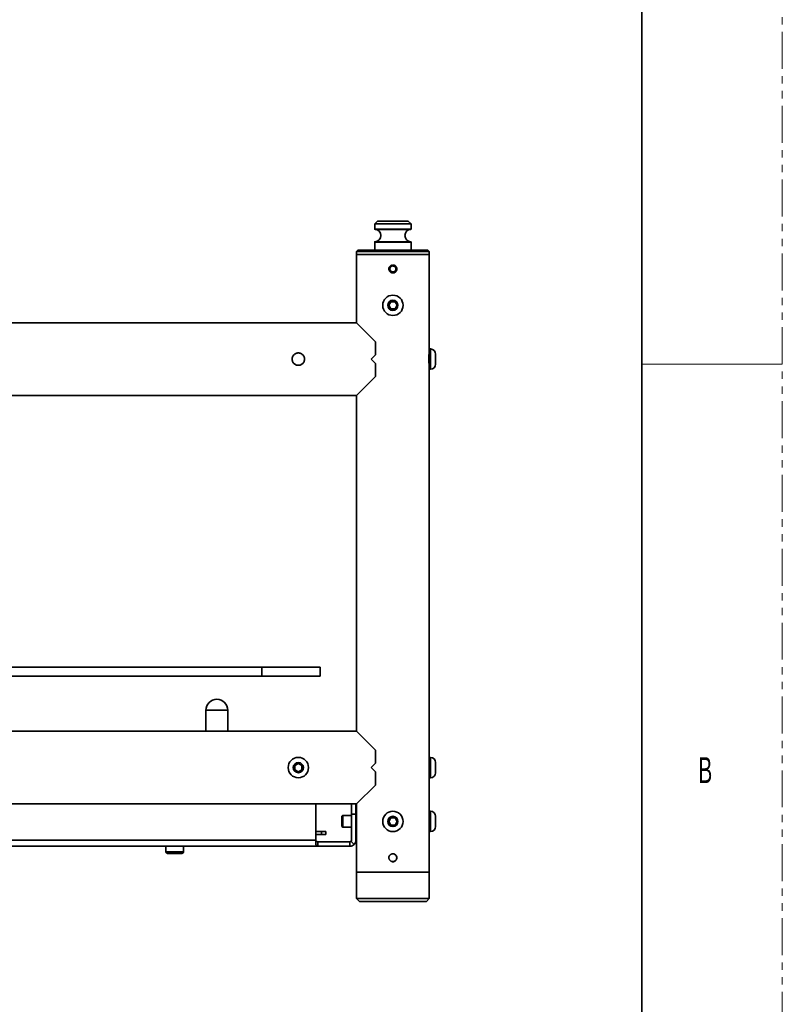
# Model space of a CAD drawing. Header units: millimetres. Extents: x 0 to 864, y 0 to 559.
# Tile 82 of 83: x 733 to 864, y 169 to 339. Entities that reach past the tile are written whole.
import ezdxf

# ---------------------------------------------------------------- set-up
doc = ezdxf.new("R2010")
doc.units = ezdxf.units.MM
doc.linetypes.add('PHANTOM', pattern=[12.7, 6.35, -1.27, 1.27, -1.27, 1.27, -1.27])
doc.styles.add('SLDTEXTSTYLE0', font='GOTHIC.TTF', dxfattribs={"width": 0.6})

msp = doc.modelspace()

# ---------------------------------------------------------------- linework, layer by layer
at = {"color": 7, "linetype": 'PHANTOM', "lineweight": 18}
msp.add_line((863.7573, 0), (863.7573, 558.8), dxfattribs=at)
at = {"color": 7, "linetype": 'Continuous', "lineweight": 35}
for p, q in [((839.6314, 546.1), (839.6314, 12.7)), ((794.2129, 304.0266), (793.7129, 303.5266)), ((793.7129, 303.5266), (793.7129, 302.638)), ((799.5442, 303.5266), (793.7129, 303.5266)), ((799.1112, 304.0266), (794.2129, 304.0266)), ((799.4629, 304.0266), (799.1112, 304.0266)), ((799.9629, 303.5266), (799.4629, 304.0266)), ((799.9629, 303.5266), (799.5442, 303.5266)), ((799.9629, 302.638), (799.9629, 303.5266)), ((793.7129, 302.638), (799.9629, 302.638)), ((795.2992, 302.588), (793.7606, 302.588)), ((799.9151, 302.588), (795.2992, 302.588)), ((793.7129, 300.4152), (793.7129, 299.0266)), ((795.2754, 300.4152), (793.7129, 300.4152)), ((793.7606, 300.4652), (799.9151, 300.4652)), ((799.9629, 300.4152), (795.2754, 300.4152)), ((799.9629, 299.0266), (799.9629, 300.4152)), ((790.8379, 299.0266), (790.5879, 298.7766)), ((790.5879, 298.7766), (790.5879, 298.2766)), ((790.5879, 298.7766), (803.0879, 298.7766)), ((790.5879, 298.2766), (790.5879, 286.5266)), ((790.5879, 298.2766), (803.0879, 298.2766)), ((793.7129, 298.2766), (790.5879, 298.2766)), ((790.8379, 299.0266), (802.8379, 299.0266)), ((803.0879, 298.2766), (793.7129, 298.2766)), ((803.0879, 298.7766), (802.8379, 299.0266)), ((803.0879, 298.2766), (803.0879, 298.7766)), ((803.0879, 282.0266), (803.0879, 298.2766)), ((796.1162, 289.5266), (796.477, 290.1516)), ((796.477, 290.1516), (797.1987, 290.1516)), ((797.1987, 290.1516), (797.5596, 289.5266)), ((796.477, 288.9016), (796.1162, 289.5266)), ((797.1987, 288.9016), (796.477, 288.9016)), ((797.5596, 289.5266), (797.1987, 288.9016)), ((790.5879, 286.5266), (688.0879, 286.5266)), ((790.5879, 286.5266), (793.8379, 283.2766)), ((793.8379, 281.0266), (793.8379, 283.2766)), ((803.2879, 282.0266), (803.0879, 282.0266)), ((803.0879, 280.2766), (803.0879, 282.0266)), ((803.2879, 278.5266), (803.2879, 282.0266)), ((804.1629, 279.4016), (804.1629, 281.1516)), ((793.0879, 280.2766), (793.8379, 281.0266)), ((793.8379, 279.5266), (793.0879, 280.2766)), ((793.8379, 277.2766), (793.8379, 279.5266)), ((803.0879, 278.5266), (803.0879, 280.2766)), ((803.0879, 278.5266), (803.2879, 278.5266)), ((803.0879, 211.7766), (803.0879, 278.5266)), ((793.8379, 277.2766), (790.5879, 274.0266)), ((688.0879, 274.0266), (790.5879, 274.0266)), ((790.5879, 274.0266), (790.5879, 216.2766)), ((774.3379, 227.2766), (688.0879, 227.2766)), ((774.3379, 227.2766), (774.3379, 225.7766)), ((784.3379, 227.2766), (774.3379, 227.2766)), ((784.3379, 227.2766), (784.3379, 225.7766)), ((774.3379, 225.7766), (688.0879, 225.7766)), ((784.3379, 225.7766), (774.3379, 225.7766)), ((764.7129, 219.9016), (764.7129, 216.2766)), ((768.4629, 219.9016), (764.7129, 219.9016)), ((768.4629, 216.2766), (768.4629, 219.9016)), ((790.5879, 216.2766), (688.0879, 216.2766)), ((790.5879, 216.2766), (793.8379, 213.0266)), ((793.8379, 210.7766), (793.8379, 213.0266)), ((803.2879, 211.7766), (803.0879, 211.7766)), ((803.0879, 208.2766), (803.0879, 211.7766)), ((803.2879, 208.2766), (803.2879, 211.7766)), ((779.9629, 210.3874), (780.5879, 210.7483)), ((779.9629, 209.6658), (779.9629, 210.3874)), ((780.5879, 210.7483), (781.2129, 210.3874)), ((781.2129, 210.3874), (781.2129, 209.6658)), ((793.0879, 210.0266), (793.8379, 210.7766)), ((793.8379, 209.2766), (793.0879, 210.0266)), ((804.1629, 209.1516), (804.1629, 210.9016)), ((780.5879, 209.3049), (779.9629, 209.6658)), ((781.2129, 209.6658), (780.5879, 209.3049)), ((793.8379, 207.0266), (793.8379, 209.2766)), ((803.0879, 208.2766), (803.2879, 208.2766)), ((803.0879, 192.0266), (803.0879, 208.2766)), ((793.8379, 207.0266), (790.5879, 203.7766)), ((688.0879, 203.7766), (790.5879, 203.7766)), ((783.5721, 203.7766), (783.5721, 197.5266)), ((789.7129, 202.0266), (789.7129, 203.7766)), ((790.4629, 202.0266), (790.4629, 203.7766)), ((790.5879, 203.7766), (790.5879, 192.0266)), ((788.2129, 201.7766), (788.0879, 201.6516)), ((788.0879, 201.6516), (788.0879, 200.7766)), ((789.7129, 201.7766), (788.2129, 201.7766)), ((788.2129, 201.7766), (788.2129, 200.7766)), ((790.4629, 202.0266), (789.7129, 202.0266)), ((789.7129, 197.5266), (789.7129, 202.0266)), ((790.4629, 197.5266), (790.4629, 202.0266)), ((790.5879, 201.7766), (790.4629, 201.7766)), ((803.2879, 202.5266), (803.0879, 202.5266)), ((803.2879, 199.0266), (803.2879, 202.5266)), ((804.1629, 199.9016), (804.1629, 201.6516)), ((788.0879, 200.7766), (788.0879, 199.9016)), ((788.0879, 199.9016), (788.2129, 199.7766)), ((788.2129, 200.7766), (788.2129, 199.7766)), ((796.1162, 200.7766), (796.477, 201.4016)), ((796.477, 200.1516), (796.1162, 200.7766)), ((796.477, 201.4016), (797.1987, 201.4016)), ((797.1987, 200.1516), (796.477, 200.1516)), ((797.1987, 201.4016), (797.5596, 200.7766)), ((797.5596, 200.7766), (797.1987, 200.1516)), ((783.5721, 199.0266), (784.5879, 199.0266)), ((783.5721, 198.5266), (784.5879, 198.5266)), ((784.5879, 198.5266), (784.5879, 199.0266)), ((785.3379, 199.0266), (784.5879, 199.0266)), ((785.3379, 198.5266), (784.5879, 198.5266)), ((785.3379, 198.5266), (785.3379, 199.0266)), ((788.2129, 199.7766), (789.7129, 199.7766)), ((790.4629, 199.7766), (790.5879, 199.7766)), ((803.0879, 199.0266), (803.2879, 199.0266)), ((783.5721, 197.5266), (729.3379, 197.5266)), ((729.3379, 196.5266), (783.9629, 196.5266)), ((757.8379, 196.5266), (757.8379, 195.5266)), ((760.8379, 195.5266), (760.8379, 196.5266)), ((783.5721, 197.5266), (783.5721, 196.8195)), ((783.9629, 197.2766), (783.9629, 196.5266)), ((789.4629, 197.2766), (783.9629, 197.2766)), ((789.4629, 196.5266), (783.9629, 196.5266)), ((789.4629, 197.2766), (789.4629, 196.5266)), ((789.6396, 197.3498), (790.17, 196.8195)), ((760.8379, 195.5266), (757.8379, 195.5266)), ((760.5879, 195.2766), (758.0879, 195.2766)), ((790.5879, 192.0266), (790.5879, 187.5266)), ((790.5879, 192.0266), (803.0879, 192.0266)), ((803.0879, 192.0266), (790.5879, 192.0266)), ((803.0879, 187.5266), (803.0879, 192.0266)), ((790.5879, 187.5266), (791.0879, 187.0266)), ((803.0879, 187.5266), (790.5879, 187.5266)), ((802.5879, 187.0266), (791.0879, 187.0266)), ((802.5879, 187.0266), (803.0879, 187.5266))]:
    msp.add_line(p, q, dxfattribs=at)
at = {"color": 7, "linetype": 'Continuous', "lineweight": 18}
msp.add_line((839.6314, 279.4), (863.7573, 279.4), dxfattribs=at)
at = {"color": 7, "linetype": 'Continuous', "lineweight": 35}
for centre, radius in [((796.8379, 289.5266), 1.75), ((796.8379, 289.5266), 0.875), ((780.5879, 210.0266), 1.75), ((780.5879, 210.0266), 0.875), ((796.8379, 200.7766), 1.75), ((796.8379, 200.7766), 0.875)]:
    msp.add_circle(centre, radius, dxfattribs=at)
for centre, radius, start, end in [((793.7629, 302.638), 0.05, 180, 267.424041), ((793.7129, 301.5266), 1.0625, 272.575959, 87.424041), ((799.9629, 301.5266), 1.0625, 92.575959, 267.424041), ((799.9129, 302.638), 0.05, 272.575959, 360), ((793.7629, 300.4152), 0.05, 92.575959, 180), ((799.9129, 300.4152), 0.05, 360, 87.424041), ((803.2879, 281.1516), 0.875, 360, 90), ((803.2879, 279.4016), 0.875, 270, 360), ((766.5879, 219.9016), 1.875, 360, 180), ((803.2879, 210.9016), 0.875, 360, 90), ((803.2879, 209.1516), 0.875, 270, 360), ((803.2879, 201.6516), 0.875, 360, 90), ((803.2879, 199.9016), 0.875, 270, 360), ((789.4629, 197.5266), 0.25, 315, 360), ((789.4629, 197.5266), 1, 315, 360), ((758.0879, 195.5266), 0.25, 180, 270), ((760.5879, 195.5266), 0.25, 270, 360)]:
    msp.add_arc(centre, radius, start, end, dxfattribs=at)
for points, knots in [([(796.1504, 295.7766), (796.1504, 295.8675), (796.1687, 295.9578), (796.2202, 296.0818), (796.2416, 296.1218), (796.2919, 296.1969), (796.3204, 296.2315), (796.3838, 296.2948), (796.4192, 296.3238), (796.4939, 296.3736), (796.5334, 296.3947), (796.6167, 296.4291), (796.6604, 296.4423), (796.7483, 296.4597), (796.7931, 296.4641), (796.884, 296.4641), (796.9286, 296.4596), (797.0165, 296.442), (797.0602, 296.4287), (797.1434, 296.3941), (797.1828, 296.373), (797.2575, 296.323), (797.2928, 296.294), (797.3561, 296.2305), (797.3845, 296.1959), (797.4347, 296.1208), (797.456, 296.0808), (797.4903, 295.998), (797.5035, 295.9546), (797.5211, 295.8659), (797.5254, 295.8212), (797.5254, 295.7315), (797.5208, 295.6859), (797.5032, 295.5977), (797.4902, 295.5549), (797.4557, 295.4716), (797.4341, 295.4314), (797.3843, 295.357), (797.3559, 295.3223), (797.2917, 295.2582), (797.257, 295.2298), (797.1825, 295.18), (797.1423, 295.1585), (797.059, 295.1241), (797.0162, 295.1111), (796.928, 295.0935), (796.8824, 295.0891), (796.7926, 295.0891), (796.748, 295.0935), (796.6592, 295.1112), (796.6159, 295.1244), (796.5332, 295.1587), (796.4932, 295.18), (796.4181, 295.2303), (796.3835, 295.2587), (796.3201, 295.3221), (796.2911, 295.3574), (796.2412, 295.4321), (796.2201, 295.4716), (796.1856, 295.5549), (796.1723, 295.5985), (796.1548, 295.6865), (796.1504, 295.7311), (796.1504, 295.7766)], [0, 0, 0, 0, 0.0625, 0.0625, 0.09375, 0.09375, 0.125, 0.125, 0.15625, 0.15625, 0.1875, 0.1875, 0.21875, 0.21875, 0.25, 0.25, 0.28125, 0.28125, 0.3125, 0.3125, 0.34375, 0.34375, 0.375, 0.375, 0.40625, 0.40625, 0.4375, 0.4375, 0.46875, 0.46875, 0.5, 0.5, 0.53125, 0.53125, 0.5625, 0.5625, 0.59375, 0.59375, 0.625, 0.625, 0.65625, 0.65625, 0.6875, 0.6875, 0.71875, 0.71875, 0.75, 0.75, 0.78125, 0.78125, 0.8125, 0.8125, 0.84375, 0.84375, 0.875, 0.875, 0.90625, 0.90625, 0.9375, 0.9375, 0.96875, 0.96875, 1, 1, 1, 1]), ([(796.8379, 296.2933), (796.9053, 296.2933), (796.9733, 296.2798), (797.0977, 296.2283), (797.1554, 296.1898), (797.2269, 296.1184), (797.2487, 296.0919), (797.2862, 296.0357), (797.3021, 296.0061), (797.3281, 295.9435), (797.3381, 295.9107), (797.3512, 295.8446), (797.3546, 295.811), (797.3547, 295.7086), (797.3409, 295.6407), (797.2893, 295.5164), (797.2508, 295.4588), (797.1793, 295.3873), (797.1528, 295.3655), (797.0966, 295.328), (797.0669, 295.3121), (797.0043, 295.2862), (796.9715, 295.2763), (796.9054, 295.2632), (796.8718, 295.2598), (796.8035, 295.2599), (796.77, 295.2632), (796.7039, 295.2764), (796.671, 295.2863), (796.6085, 295.3123), (796.5788, 295.3282), (796.5227, 295.3657), (796.4961, 295.3875), (796.4247, 295.459), (796.3862, 295.5166), (796.3347, 295.641), (796.3211, 295.709), (796.3211, 295.8102), (796.3245, 295.8445), (796.3377, 295.9108), (796.3475, 295.943), (796.3734, 296.0056), (796.3896, 296.0358), (796.427, 296.0917), (796.4483, 296.1178), (796.4966, 296.1661), (796.5226, 296.1874), (796.5786, 296.2249), (796.6088, 296.241), (796.6714, 296.267), (796.7036, 296.2767), (796.7699, 296.29), (796.8041, 296.2933), (796.8379, 296.2933)], [0, 0, 0, 0, 0.0625, 0.0625, 0.125, 0.125, 0.15625, 0.15625, 0.1875, 0.1875, 0.21875, 0.21875, 0.25, 0.25, 0.3125, 0.3125, 0.375, 0.375, 0.40625, 0.40625, 0.4375, 0.4375, 0.46875, 0.46875, 0.5, 0.5, 0.53125, 0.53125, 0.5625, 0.5625, 0.59375, 0.59375, 0.625, 0.625, 0.6875, 0.6875, 0.75, 0.75, 0.78125, 0.78125, 0.8125, 0.8125, 0.84375, 0.84375, 0.875, 0.875, 0.90625, 0.90625, 0.9375, 0.9375, 0.96875, 0.96875, 1, 1, 1, 1]), ([(780.5879, 281.3391), (780.5175, 281.3391), (780.4481, 281.3322), (780.3108, 281.3047), (780.2436, 281.2842), (780.1159, 281.231), (780.0545, 281.1982), (779.9382, 281.1203), (779.8849, 281.0763), (779.7872, 280.9784), (779.7425, 280.9239), (779.6654, 280.8083), (779.6328, 280.7473), (779.5796, 280.6188), (779.5591, 280.5511), (779.5322, 280.4151), (779.5253, 280.346), (779.5254, 280.2056), (779.5324, 280.1361), (779.5596, 280.0003), (779.5801, 279.9329), (779.6336, 279.8042), (779.6663, 279.7432), (779.7434, 279.6281), (779.7883, 279.5735), (779.8863, 279.4757), (779.9397, 279.4318), (780.0556, 279.3544), (780.1175, 279.3214), (780.2455, 279.2684), (780.3124, 279.248), (780.4498, 279.2208), (780.5189, 279.2141), (780.6577, 279.2141), (780.7282, 279.2211), (780.8646, 279.2484), (780.9308, 279.2686), (781.0593, 279.3219), (781.1215, 279.3552), (781.2364, 279.4322), (781.2899, 279.476), (781.3888, 279.575), (781.4329, 279.6288), (781.5097, 279.7437), (781.5429, 279.8058), (781.5962, 279.9346), (781.6163, 280.0009), (781.6435, 280.1372), (781.6504, 280.2078), (781.6503, 280.3466), (781.6436, 280.4157), (781.6162, 280.5529), (781.5957, 280.62), (781.5427, 280.7478), (781.5098, 280.8094), (781.4321, 280.9255), (781.3882, 280.9789), (781.2904, 281.0767), (781.2358, 281.1215), (781.1204, 281.1986), (781.0594, 281.2313), (780.9308, 281.2846), (780.8633, 281.3051), (780.7273, 281.3322), (780.6582, 281.3391), (780.5879, 281.3391)], [0, 0, 0, 0, 0.03125, 0.03125, 0.0625, 0.0625, 0.09375, 0.09375, 0.125, 0.125, 0.15625, 0.15625, 0.1875, 0.1875, 0.21875, 0.21875, 0.25, 0.25, 0.28125, 0.28125, 0.3125, 0.3125, 0.34375, 0.34375, 0.375, 0.375, 0.40625, 0.40625, 0.4375, 0.4375, 0.46875, 0.46875, 0.5, 0.5, 0.53125, 0.53125, 0.5625, 0.5625, 0.59375, 0.59375, 0.625, 0.625, 0.65625, 0.65625, 0.6875, 0.6875, 0.71875, 0.71875, 0.75, 0.75, 0.78125, 0.78125, 0.8125, 0.8125, 0.84375, 0.84375, 0.875, 0.875, 0.90625, 0.90625, 0.9375, 0.9375, 0.96875, 0.96875, 1, 1, 1, 1]), ([(803.0856, 279.2277), (803.0862, 279.2241), (803.0885, 279.2101), (803.0715, 279.3104), (803.0419, 279.5167), (803.0114, 279.8137), (802.9945, 280.1598), (802.9983, 280.5217), (803.0217, 280.8574), (803.0536, 281.1241), (803.0818, 281.3044), (803.0858, 281.3275), (803.0879, 281.3391)], [0, 0, 0, 0, 0.03804361, 0.14575847, 0.25339174, 0.35965854, 0.46538569, 0.57225019, 0.68015522, 0.78738495, 0.89367445, 1, 1, 1, 1]), ([(783.9629, 196.5266), (783.8977, 196.5266), (783.8326, 196.5526), (783.7024, 196.6528), (783.6373, 196.7269), (783.5721, 196.8195)], [0, 0, 0, 0, 0.5, 0.5, 1, 1, 1, 1]), ([(790.17, 196.8195), (790.0774, 196.7269), (789.9665, 196.6528), (789.7246, 196.5526), (789.5938, 196.5266), (789.4629, 196.5266)], [0, 0, 0, 0, 0.5, 0.5, 1, 1, 1, 1]), ([(796.1504, 194.5266), (796.1504, 194.6175), (796.1687, 194.7078), (796.2202, 194.8318), (796.2416, 194.8718), (796.2919, 194.9469), (796.3204, 194.9815), (796.3838, 195.0448), (796.4192, 195.0738), (796.4939, 195.1236), (796.5334, 195.1447), (796.6167, 195.1791), (796.6604, 195.1923), (796.7483, 195.2097), (796.7931, 195.2141), (796.884, 195.2141), (796.9286, 195.2096), (797.0165, 195.192), (797.0602, 195.1787), (797.1434, 195.1441), (797.1828, 195.123), (797.2575, 195.073), (797.2928, 195.044), (797.3561, 194.9805), (797.3845, 194.9459), (797.4347, 194.8708), (797.456, 194.8308), (797.4903, 194.748), (797.5035, 194.7046), (797.5211, 194.6159), (797.5254, 194.5712), (797.5254, 194.4815), (797.5208, 194.4359), (797.5032, 194.3477), (797.4902, 194.3049), (797.4557, 194.2216), (797.4341, 194.1814), (797.3843, 194.107), (797.3559, 194.0723), (797.2917, 194.0082), (797.257, 193.9798), (797.1825, 193.93), (797.1423, 193.9085), (797.059, 193.8741), (797.0162, 193.8611), (796.928, 193.8435), (796.8824, 193.8391), (796.7926, 193.8391), (796.748, 193.8435), (796.6592, 193.8612), (796.6159, 193.8744), (796.5332, 193.9087), (796.4932, 193.93), (796.4181, 193.9803), (796.3835, 194.0087), (796.3201, 194.0721), (796.2911, 194.1074), (796.2412, 194.1821), (796.2201, 194.2216), (796.1856, 194.3049), (796.1723, 194.3485), (796.1548, 194.4365), (796.1504, 194.4811), (796.1504, 194.5266)], [0, 0, 0, 0, 0.0625, 0.0625, 0.09375, 0.09375, 0.125, 0.125, 0.15625, 0.15625, 0.1875, 0.1875, 0.21875, 0.21875, 0.25, 0.25, 0.28125, 0.28125, 0.3125, 0.3125, 0.34375, 0.34375, 0.375, 0.375, 0.40625, 0.40625, 0.4375, 0.4375, 0.46875, 0.46875, 0.5, 0.5, 0.53125, 0.53125, 0.5625, 0.5625, 0.59375, 0.59375, 0.625, 0.625, 0.65625, 0.65625, 0.6875, 0.6875, 0.71875, 0.71875, 0.75, 0.75, 0.78125, 0.78125, 0.8125, 0.8125, 0.84375, 0.84375, 0.875, 0.875, 0.90625, 0.90625, 0.9375, 0.9375, 0.96875, 0.96875, 1, 1, 1, 1]), ([(797.0372, 195.1369), (797.0506, 195.1324), (797.0774, 195.1235), (797.1163, 195.107), (797.154, 195.0881), (797.1905, 195.0668), (797.2258, 195.043), (797.2822, 194.9997), (797.3529, 194.9299), (797.4234, 194.8239), (797.471, 194.7058), (797.4936, 194.5795), (797.4925, 194.4512), (797.4653, 194.3267), (797.4132, 194.2105), (797.338, 194.1072), (797.2447, 194.0192), (797.1363, 193.9517), (797.0168, 193.9061), (796.9111, 193.8883), (796.8255, 193.8855), (796.7616, 193.8895), (796.6988, 193.8993), (796.6581, 193.9108), (796.6378, 193.9166)], [0, 0, 0, 0, 0.02084468, 0.04157468, 0.06227594, 0.08303475, 0.1039367, 0.12506563, 0.18802967, 0.24969353, 0.31164545, 0.37465695, 0.43769227, 0.49955111, 0.5612008, 0.62424663, 0.68709415, 0.74943979, 0.81159093, 0.87464692, 0.90643083, 0.93772653, 0.96881929, 1, 1, 1, 1])]:
    msp.add_open_spline(points, degree=3, knots=knots, dxfattribs=at)
for points in [[(783.5721, 197.3498), (783.7024, 197.3035), (783.8326, 197.2766), (783.9629, 197.2766)], [(789.4629, 197.2766), (789.5283, 197.2766), (789.5934, 197.3035), (789.6396, 197.3498)]]:
    msp.add_open_spline(points, degree=3, dxfattribs=at)

# ---------------------------------------------------------------- texts
at = {"color": 7, "linetype": 'Continuous', "lineweight": 0, "insert": (849.3442, 211.8227), "char_height": 4.445, "attachment_point": 1, "style": 'SLDTEXTSTYLE0'}
msp.add_mtext('B', dxfattribs=at)

doc.saveas('drawing.dxf')
